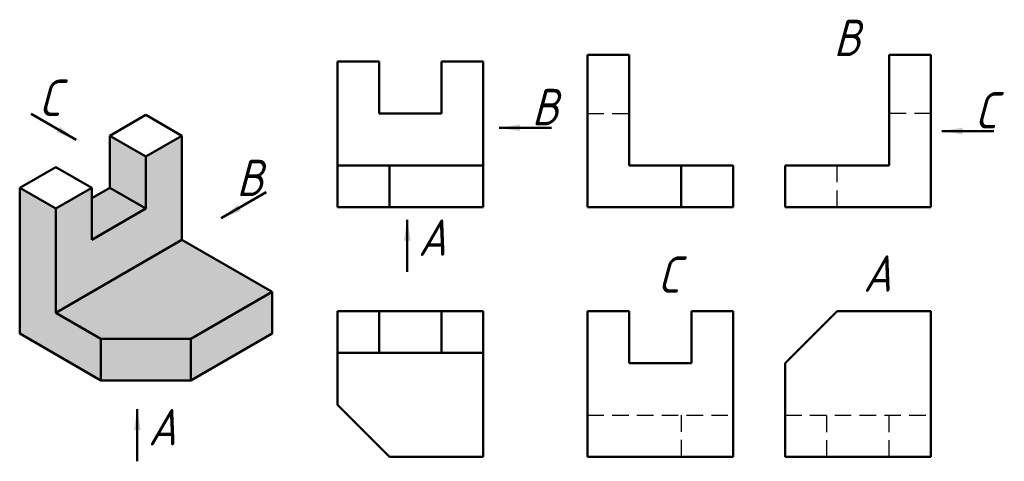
# Model space of a CAD drawing. Header units: millimetres. Extents: x 1133 to 1227.5, y 45.1 to 87.5.
import ezdxf

# ---------------------------------------------------------------- set-up
doc = ezdxf.new("R2010")
doc.units = ezdxf.units.MM
doc.header["$LTSCALE"] = 0.5
doc.linetypes.add('DASHED2', pattern=[9.525, 6.35, -3.175])
doc.layers.add('尺寸层', color=221, linetype='Continuous')
doc.layers.add('粗实线层', color=7, linetype='Continuous', lineweight=50)
doc.layers.add('虚线层', color=2, linetype='DASHED2', lineweight=25)
doc.styles.add('工程字体（斜）', font='gbeitc.shx', dxfattribs={"bigfont": 'gbcbig.shx'})
doc.styles.add('工程斜体', font='gbeitc.shx', dxfattribs={"bigfont": 'gbcbig.shx'})
doc.dimstyles.new('直径加引线', dxfattribs={"dimtxt": 3.5, "dimasz": 3.5, "dimexe": 2.5, "dimexo": 0, "dimgap": 1, "dimtad": 1, "dimtoh": 1, "dimdsep": 46, "dimtxsty": '工程字体（斜）', "dimcen": 0, "dimadec": 0, "dimazin": 0, "dimtfac": 1, "dimtmove": 1, "dimatfit": 3, "dimfxl": 0, "dimarcsym": 0})

# ---------------------------------------------------------------- blocks, each defined once
blk = doc.blocks.new('fddf')
at = {"layer": '粗实线层', "ltscale": 0.5}
h = blk.add_hatch(color=256, dxfattribs=at)
h.set_gradient(color1=(0, 0, 255), one_color=1, tint=1, name='INVCURVED')
h.paths.add_polyline_path([(-24.236, -6.324), (-24.236, 3.676), (-27.7, 5.676), (-27.7, -8.324), (-19.906, -12.824), (-19.906, -8.824)])
h.paths.add_polyline_path([(-12.112, 0.676), (-12.112, 10.676), (-15.576, 8.676), (-15.576, 3.676), (-20.772, 0.676), (-20.772, 5.676), (-24.236, 3.676), (-24.236, -6.324)])
h.paths.add_polyline_path([(-11.246, -8.824), (-19.906, -8.824), (-19.906, -12.824), (-11.246, -12.824)])
h.paths.add_polyline_path([(-3.452, -8.324), (-3.452, -4.324), (-11.246, -8.824), (-11.246, -12.824)])
h.paths.add_polyline_path([(-15.576, 8.676), (-19.04, 10.676), (-19.04, 5.676), (-15.576, 3.676)], flags=17)
h = blk.add_hatch(color=256, dxfattribs=at)
h.set_gradient(color1=(0, 0, 255), one_color=1, tint=1, name='CURVED')
h.paths.add_polyline_path([(-15.576, 3.676), (-19.04, 5.676), (-20.772, 4.687), (-20.772, 0.676)])
h.paths.add_polyline_path([(-3.452, -4.324), (-12.112, 0.676), (-24.236, -6.324), (-19.906, -8.824), (-11.246, -8.824)])
at = {"layer": '粗实线层', "color": 7, "ltscale": 0.5}
for p, q in [((26.828, 3.827), (26.828, 18.442)), ((26.828, 18.442), (30.828, 18.442)), ((30.828, 18.442), (30.828, 7.827)), ((59.828, 18.442), (55.828, 18.442)), ((55.828, 18.442), (55.828, 7.827)), ((59.828, 3.827), (59.828, 18.442)), ((2.828, 17.827), (2.828, 3.827)), ((2.828, 17.827), (6.828, 17.827)), ((6.828, 17.827), (6.828, 12.827)), ((16.828, 17.827), (12.828, 17.827)), ((12.828, 17.827), (12.828, 12.827)), ((16.828, 3.827), (16.828, 17.827)), ((-15.576, 12.676), (-19.04, 10.676)), ((-12.112, 10.676), (-15.576, 12.676)), ((12.828, 12.827), (6.828, 12.827)), ((-19.04, 10.676), (-19.04, 5.676)), ((-12.112, 10.676), (-15.576, 8.676)), ((-12.112, 10.676), (-12.112, 0.676)), ((-15.576, 8.676), (-15.576, 3.676)), ((-15.576, 8.676), (-15.576, 3.676)), ((-27.7, 5.676), (-24.236, 7.676)), ((-24.236, 7.676), (-20.772, 5.676)), ((2.828, 7.827), (16.828, 7.827)), ((7.828, 3.827), (7.828, 7.827)), ((30.828, 7.827), (40.828, 7.827)), ((35.828, 3.827), (35.828, 7.827)), ((40.828, 3.827), (40.828, 7.827)), ((45.828, 3.827), (45.828, 7.827)), ((55.828, 7.827), (45.828, 7.827)), ((-27.7, -8.324), (-27.7, 5.676)), ((-27.7, 5.676), (-24.236, 3.676)), ((-24.236, 3.676), (-20.772, 5.676)), ((-20.772, 5.676), (-20.772, 0.676)), ((-19.04, 5.676), (-15.576, 3.676)), ((2.828, 3.827), (16.828, 3.827)), ((26.828, 3.827), (40.828, 3.827)), ((59.828, 3.827), (45.828, 3.827)), ((-24.236, 3.676), (-24.236, -6.324)), ((-15.576, 3.676), (-20.772, 0.676)), ((-12.112, 0.676), (-24.236, -6.324)), ((-3.452, -4.324), (-12.112, 0.676)), ((-11.246, -8.824), (-3.452, -4.324)), ((-3.452, -8.324), (-3.452, -4.324)), ((-19.906, -8.824), (-24.236, -6.324)), ((2.828, -6.173), (16.828, -6.173)), ((2.828, -6.173), (2.828, -15.173)), ((6.828, -6.173), (6.828, -10.173)), ((12.828, -6.173), (12.828, -10.173)), ((16.828, -6.173), (16.828, -20.173)), ((26.828, -6.173), (26.828, -20.173)), ((26.828, -6.173), (30.828, -6.173)), ((30.828, -6.173), (30.828, -11.173)), ((40.828, -6.173), (36.828, -6.173)), ((36.828, -6.173), (36.828, -11.173)), ((40.828, -20.173), (40.828, -6.173)), ((50.828, -6.173), (45.828, -11.173)), ((59.828, -6.173), (50.828, -6.173)), ((59.828, -20.173), (59.828, -6.173)), ((-27.7, -8.324), (-19.906, -12.824)), ((-11.246, -12.824), (-3.452, -8.324)), ((-19.906, -12.824), (-19.906, -8.824)), ((-11.246, -8.824), (-19.906, -8.824)), ((-11.246, -12.824), (-11.246, -8.824)), ((2.828, -10.173), (16.828, -10.173)), ((36.828, -11.173), (30.828, -11.173)), ((45.828, -20.173), (45.828, -11.173)), ((-11.246, -12.824), (-19.906, -12.824)), ((7.828, -20.173), (2.828, -15.173)), ((16.828, -20.173), (7.828, -20.173)), ((26.828, -20.173), (40.828, -20.173)), ((45.828, -20.173), (59.828, -20.173))]:
    blk.add_line(p, q, dxfattribs=at)
at = {"layer": '粗实线层', "ltscale": 0.5}
for p, q in [((-19.04, 10.676), (-15.576, 8.676)), ((-19.04, 5.676), (-20.772, 4.687))]:
    blk.add_line(p, q, dxfattribs=at)
at = {"layer": '虚线层', "color": 7, "ltscale": 0.5}
for p, q in [((26.828, 12.827), (30.828, 12.827)), ((59.828, 12.827), (55.828, 12.827)), ((50.828, 3.827), (50.828, 7.827)), ((26.828, -16.173), (40.828, -16.173)), ((35.828, -16.173), (35.828, -20.173)), ((45.828, -16.173), (59.828, -16.173)), ((49.828, -20.173), (49.828, -16.173)), ((55.828, -20.173), (55.828, -16.173))]:
    blk.add_line(p, q, dxfattribs=at)
at = {"layer": '尺寸层', "color": 7, "ltscale": 0.5, "char_height": 3.5, "attachment_point": 1, "style": '工程斜体'}
for s, insert, width in [('B', (50.481, 21.834), 3.01033), ('C', (-25.906, 16.079), 3.01033), ('B', (21.485, 15.19), 3.01033), ('C', (64, 14.883), 3.01033), ('B', (-6.878, 8.376), 3.01033), ('A', (10.581, 2.64), 3.01033), ('C', (33.543, -0.913), 6.52064), ('A', (53.34, -0.804), 3.01033), ('A', (-15.351, -15.57), 3.01033)]:
    blk.add_mtext(s, dxfattribs=dict(at, insert=insert, width=width))
at = {"layer": '尺寸层', "color": 7, "ltscale": 0.5}
for points, override in [([(-22.271, 10.285), (-26.601, 12.785)], {"dimasz": 2, "dimtad": 0}), ([(18.365, 11.441), (23.365, 11.441)], {"dimasz": 2, "dimgap": 1, "dimtad": 0}), ([(60.88, 11.134), (65.88, 11.134)], {"dimasz": 2, "dimgap": 1, "dimtad": 0}), ([(-8.348, 2.747), (-4.018, 5.247)], {"dimasz": 2, "dimtad": 0}), ([(9.526, 2.605), (9.526, -2.395)], {"dimasz": 2, "dimgap": 1, "dimtad": 0}), ([(-16.406, -15.604), (-16.406, -20.604)], {"dimasz": 2, "dimgap": 1, "dimtad": 0})]:
    blk.add_leader(points, dimstyle='直径加引线', override=override, dxfattribs=at)

msp = doc.modelspace()

# ---------------------------------------------------------------- block references
at = {"layer": '粗实线层'}
msp.add_blockref('fddf', (1160.653, 65.707), dxfattribs=at)

doc.saveas('drawing.dxf')
